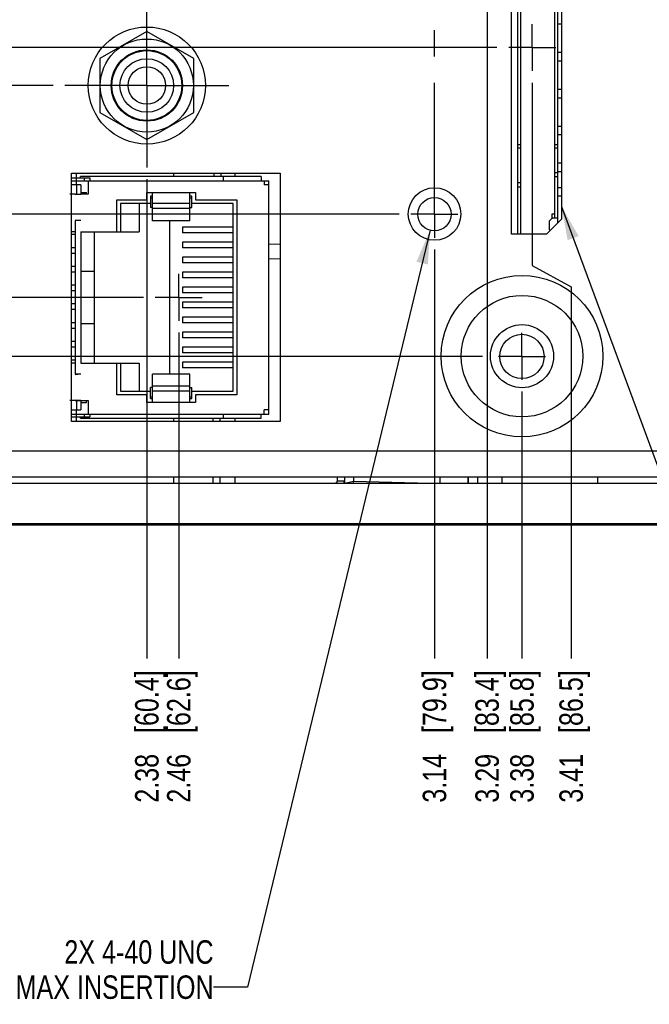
# Model space of a CAD drawing. Header units: inches. Extents: x 0 to 34, y 0 to 22.
# Tile 21 of 36: x 12.5 to 15.9, y 5.5 to 10.8. Entities that reach past the tile are written whole.
import ezdxf

# ---------------------------------------------------------------- set-up
doc = ezdxf.new("R2010")
doc.units = ezdxf.units.IN
doc.header["$LTSCALE"] = 1.87
doc.header["$MEASUREMENT"] = 0
doc.linetypes.add('CENTER', pattern=[0.6, 0.375, -0.075, 0.075, -0.075])
doc.layers.get('0').update_dxf_attribs({"linetype": 'CONTINUOUS'})
for name, color, linetype in [('02___PRT_ALL_AXES', 7, 'CONTINUOUS'), ('5_ALL_CURVES', 7, 'CONTINUOUS'), ('DEFAULT_1', 7, 'CENTER'), ('DETAIL', 7, 'CONTINUOUS'), ('DIMENSIONS', 7, 'CONTINUOUS')]:
    doc.layers.add(name, color=color, linetype=linetype)
doc.styles.get("Standard").update_dxf_attribs({"font": 'txt', "width": 0.8})
doc.dimstyles.new('DIMSTYLE_1', dxfattribs={"dimtxt": 0.125, "dimasz": 0.18, "dimexe": 0.125, "dimexo": 0.0625, "dimgap": 0.03125, "dimtad": 0, "dimtih": 1, "dimtoh": 1, "dimlfac": 0.5, "dimzin": 4, "dimdsep": 46, "dimtxsty": 'STANDARD', "dimblk": '_FILLED', "dimblk1": '_FILLED', "dimblk2": '_FILLED', "dimcen": 0.09, "dimazin": 1, "dimtp": 0.001, "dimtm": 0.001, "dimtfac": 1, "dimtofl": 0, "dimtmove": 0, "dimatfit": 3, "dimldrblk": '_FILLED', "dimfxl": 1, "dimtolj": 1, "dimtzin": 4, "dimarcsym": 0})
doc.dimstyles.new('DIMSTYLE_2', dxfattribs={"dimtxt": 0.125, "dimasz": 0.18, "dimexe": 0.125, "dimexo": 0.0625, "dimgap": 0.03125, "dimtad": 0, "dimtih": 1, "dimtoh": 1, "dimlfac": 0.5, "dimzin": 4, "dimdsep": 46, "dimtxsty": 'STANDARD', "dimblk": '_FILLED', "dimblk1": '_FILLED', "dimblk2": '_FILLED', "dimcen": 0.09, "dimazin": 1, "dimtfac": 1, "dimtofl": 0, "dimtmove": 0, "dimatfit": 3, "dimldrblk": '_FILLED', "dimfxl": 1, "dimtolj": 1, "dimtzin": 4, "dimarcsym": 0})
doc.dimstyles.get("Standard").update_dxf_attribs({"dimtxt": 0.125, "dimasz": 0.18, "dimexe": 0.125, "dimexo": 0.0625, "dimgap": 0.09, "dimtad": 0, "dimtih": 1, "dimtoh": 1, "dimzin": 4, "dimdsep": 46, "dimtxsty": 'STANDARD', "dimblk": '_FILLED', "dimblk1": '_FILLED', "dimblk2": '_FILLED', "dimcen": 0.09, "dimazin": 1, "dimtol": 1, "dimtp": 0.02, "dimtm": 0.02, "dimtfac": 1, "dimtofl": 0, "dimtmove": 0, "dimatfit": 3, "dimldrblk": '_FILLED', "dimfxl": 1, "dimtolj": 1, "dimtzin": 4, "dimarcsym": 0})

# ---------------------------------------------------------------- blocks, each defined once
blk = doc.blocks.new('*D4')
at = {"layer": 'DIMENSIONS', "color": 2, "linetype": 'CONTINUOUS'}
blk.add_line((13.3854, 9.1235), (13.3854, 7.3852), dxfattribs=at)
at = {"layer": 'DIMENSIONS', "color": 2, "linetype": 'CONTINUOUS', "insert": (13.3229, 7.3227), "char_height": 0.125, "width": 1.125, "attachment_point": 3, "rotation": 90, "line_spacing_factor": 0.9}
blk.add_mtext('2.46{\\ftxt.shx;\\W1.000000;\\H0.125000; }[62.6]', dxfattribs=at)
blk = doc.blocks.new('_FILLED')
at = {"color": 0, "linetype": 'BYBLOCK'}
blk.add_solid([(0, 0), (-1, 0.174), (-1, -0.174)], dxfattribs=at)
blk = doc.blocks.new('*D5')
at = {"layer": 'DIMENSIONS', "color": 2, "linetype": 'CONTINUOUS'}
blk.add_line((13.2154, 9.9417), (13.2154, 7.3852), dxfattribs=at)
at = {"layer": 'DIMENSIONS', "color": 2, "linetype": 'CONTINUOUS', "insert": (13.1529, 7.3227), "char_height": 0.125, "width": 1.125, "attachment_point": 3, "rotation": 90, "line_spacing_factor": 0.9}
blk.add_mtext('2.38{\\ftxt.shx;\\W1.000000;\\H0.125000; }[60.4]', dxfattribs=at)
blk = doc.blocks.new('*D6')
at = {"layer": 'DIMENSIONS', "color": 2, "linetype": 'CONTINUOUS'}
for p, q in [((15.269, 10.4561), (15.269, 9.4822)), ((15.269, 9.4822), (15.4764, 9.368)), ((15.4764, 9.368), (15.4764, 7.3852))]:
    blk.add_line(p, q, dxfattribs=at)
at = {"layer": 'DIMENSIONS', "color": 2, "linetype": 'CONTINUOUS', "insert": (15.4139, 7.3227), "char_height": 0.125, "width": 1.125, "attachment_point": 3, "rotation": 90, "line_spacing_factor": 0.9}
blk.add_mtext('3.41{\\ftxt.shx;\\W1.000000;\\H0.125000; }[86.5]', dxfattribs=at)
blk = doc.blocks.new('*D11')
at = {"layer": 'DIMENSIONS', "color": 2, "linetype": 'CONTINUOUS'}
blk.add_line((17.8082, 10.0263), (17.8082, 7.3852), dxfattribs=at)
at = {"layer": 'DIMENSIONS', "color": 2, "linetype": 'CONTINUOUS', "insert": (17.7457, 7.3227), "char_height": 0.125, "width": 1.225, "attachment_point": 3, "rotation": 90, "line_spacing_factor": 0.9}
blk.add_mtext('4.68{\\ftxt.shx;\\W1.000000;\\H0.125000; }[118.7]', dxfattribs=at)
blk = doc.blocks.new('*D12')
at = {"layer": 'DIMENSIONS', "color": 2, "linetype": 'CONTINUOUS'}
blk.add_line((20.9743, 10.4883), (20.9743, 7.3852), dxfattribs=at)
at = {"layer": 'DIMENSIONS', "color": 2, "linetype": 'CONTINUOUS', "insert": (20.9118, 7.3227), "char_height": 0.125, "width": 1.025, "attachment_point": 3, "rotation": 90, "line_spacing_factor": 0.9}
blk.add_mtext('6.26{\\ftxt.shx;\\W1.000000;\\H0.125000; }[159]', dxfattribs=at)
blk = doc.blocks.new('*D14')
at = {"layer": 'DIMENSIONS', "color": 2, "linetype": 'CONTINUOUS'}
blk.add_line((10.5325, 8.0728), (7.6467, 8.0728), dxfattribs=at)
at = {"layer": 'DIMENSIONS', "color": 2, "linetype": 'CONTINUOUS', "insert": (7.5842, 8.1353), "char_height": 0.125, "width": 0.725, "attachment_point": 3, "line_spacing_factor": 0.9}
blk.add_mtext('.00{\\ftxt.shx;\\W1.000000;\\H0.125000; }[0]', dxfattribs=at)
blk = doc.blocks.new('*D17')
at = {"layer": 'DIMENSIONS', "color": 2, "linetype": 'CONTINUOUS'}
blk.add_line((13.1977, 9.3112), (7.6467, 9.3112), dxfattribs=at)
at = {"layer": 'DIMENSIONS', "color": 2, "linetype": 'CONTINUOUS', "insert": (7.5842, 9.3737), "char_height": 0.125, "width": 1.025, "attachment_point": 3, "line_spacing_factor": 0.9}
blk.add_mtext('.62{\\ftxt.shx;\\W1.000000;\\H0.125000; }[15.7]', dxfattribs=at)
blk = doc.blocks.new('*D19')
at = {"layer": 'DIMENSIONS', "color": 2, "linetype": 'CONTINUOUS'}
blk.add_line((12.7159, 10.4412), (7.6467, 10.4412), dxfattribs=at)
at = {"layer": 'DIMENSIONS', "color": 2, "linetype": 'CONTINUOUS', "insert": (7.5842, 10.5037), "char_height": 0.125, "width": 1.125, "attachment_point": 3, "line_spacing_factor": 0.9}
blk.add_mtext('1.18{\\ftxt.shx;\\W1.000000;\\H0.125000; }[30.1]', dxfattribs=at)
blk = doc.blocks.new('*D20')
at = {"layer": 'DIMENSIONS', "color": 2, "linetype": 'CONTINUOUS'}
blk.add_line((15.0813, 10.6438), (7.6467, 10.6438), dxfattribs=at)
at = {"layer": 'DIMENSIONS', "color": 2, "linetype": 'CONTINUOUS', "insert": (7.5842, 10.7063), "char_height": 0.125, "width": 1.125, "attachment_point": 3, "line_spacing_factor": 0.9}
blk.add_mtext('1.29{\\ftxt.shx;\\W1.000000;\\H0.125000; }[32.7]', dxfattribs=at)
blk = doc.blocks.new('*D21')
at = {"layer": 'DIMENSIONS', "color": 2, "linetype": 'CONTINUOUS'}
blk.add_line((12.9927, 11.268), (7.6467, 11.268), dxfattribs=at)
at = {"layer": 'DIMENSIONS', "color": 2, "linetype": 'CONTINUOUS', "insert": (7.5842, 11.3305), "char_height": 0.125, "width": 1.125, "attachment_point": 3, "line_spacing_factor": 0.9}
blk.add_mtext('1.60{\\ftxt.shx;\\W1.000000;\\H0.125000; }[40.6]', dxfattribs=at)
blk = doc.blocks.new('*D23')
at = {"layer": 'DIMENSIONS', "color": 2, "linetype": 'CONTINUOUS'}
blk.add_line((13.2409, 12.6112), (7.6467, 12.6112), dxfattribs=at)
at = {"layer": 'DIMENSIONS', "color": 2, "linetype": 'CONTINUOUS', "insert": (7.5842, 12.6737), "char_height": 0.125, "width": 1.125, "attachment_point": 3, "line_spacing_factor": 0.9}
blk.add_mtext('2.27{\\ftxt.shx;\\W1.000000;\\H0.125000; }[57.6]', dxfattribs=at)
blk = doc.blocks.new('*D24')
at = {"layer": 'DIMENSIONS', "color": 2, "linetype": 'CONTINUOUS'}
blk.add_line((13.2409, 13.7112), (7.6467, 13.7112), dxfattribs=at)
at = {"layer": 'DIMENSIONS', "color": 2, "linetype": 'CONTINUOUS', "insert": (7.5842, 13.7737), "char_height": 0.125, "width": 1.125, "attachment_point": 3, "line_spacing_factor": 0.9}
blk.add_mtext('2.82{\\ftxt.shx;\\W1.000000;\\H0.125000; }[71.6]', dxfattribs=at)
blk = doc.blocks.new('*D25')
at = {"layer": 'DIMENSIONS', "color": 2, "linetype": 'CONTINUOUS'}
for p, q in [((14.4115, 13.4448), (14.2211, 13.2743)), ((15.0556, 13.4448), (14.4115, 13.4448)), ((14.2211, 13.2743), (7.6467, 13.2743))]:
    blk.add_line(p, q, dxfattribs=at)
at = {"layer": 'DIMENSIONS', "color": 2, "linetype": 'CONTINUOUS', "insert": (7.5842, 13.3368), "char_height": 0.125, "width": 1.125, "attachment_point": 3, "line_spacing_factor": 0.9}
blk.add_mtext('2.69{\\ftxt.shx;\\W1.000000;\\H0.125000; }[68.2]', dxfattribs=at)
blk = doc.blocks.new('*D28')
at = {"layer": 'DIMENSIONS', "color": 2, "linetype": 'CONTINUOUS'}
for p, q in [((7.968, 8.9962), (7.8614, 8.8889)), ((15.0041, 8.9962), (7.968, 8.9962)), ((7.8614, 8.8889), (7.6467, 8.8889))]:
    blk.add_line(p, q, dxfattribs=at)
at = {"layer": 'DIMENSIONS', "color": 2, "linetype": 'CONTINUOUS', "insert": (7.5842, 8.9514), "char_height": 0.125, "width": 1.025, "attachment_point": 3, "line_spacing_factor": 0.9}
blk.add_mtext('.46{\\ftxt.shx;\\W1.000000;\\H0.125000; }[11.7]', dxfattribs=at)
blk = doc.blocks.new('*D30')
at = {"layer": 'DIMENSIONS', "color": 2, "linetype": 'CONTINUOUS'}
blk.add_line((14.8409, 12.0978), (7.6467, 12.0978), dxfattribs=at)
at = {"layer": 'DIMENSIONS', "color": 2, "linetype": 'CONTINUOUS', "insert": (7.5842, 12.1603), "char_height": 0.125, "width": 1.125, "attachment_point": 3, "line_spacing_factor": 0.9}
blk.add_mtext('2.01{\\ftxt.shx;\\W1.000000;\\H0.125000; }[51.1]', dxfattribs=at)
blk = doc.blocks.new('*D31')
at = {"layer": 'DIMENSIONS', "color": 2, "linetype": 'CONTINUOUS'}
blk.add_line((19.9182, 10.0263), (19.9182, 7.3852), dxfattribs=at)
at = {"layer": 'DIMENSIONS', "color": 2, "linetype": 'CONTINUOUS', "insert": (19.8557, 7.3227), "char_height": 0.125, "width": 1.225, "attachment_point": 3, "rotation": 90, "line_spacing_factor": 0.9}
blk.add_mtext('5.73{\\ftxt.shx;\\W1.000000;\\H0.125000; }[145.5]', dxfattribs=at)
blk = doc.blocks.new('*D32')
at = {"layer": 'DIMENSIONS', "color": 2, "linetype": 'CONTINUOUS'}
blk.add_line((22.0282, 10.0263), (22.0282, 7.3852), dxfattribs=at)
at = {"layer": 'DIMENSIONS', "color": 2, "linetype": 'CONTINUOUS', "insert": (21.9657, 7.3227), "char_height": 0.125, "width": 1.225, "attachment_point": 3, "rotation": 90, "line_spacing_factor": 0.9}
blk.add_mtext('6.79{\\ftxt.shx;\\W1.000000;\\H0.125000; }[172.3]', dxfattribs=at)
blk = doc.blocks.new('*D33')
at = {"layer": 'DIMENSIONS', "color": 2, "linetype": 'CONTINUOUS'}
blk.add_line((24.1382, 10.0263), (24.1382, 7.3852), dxfattribs=at)
at = {"layer": 'DIMENSIONS', "color": 2, "linetype": 'CONTINUOUS', "insert": (24.0757, 7.3227), "char_height": 0.125, "width": 1.225, "attachment_point": 3, "rotation": 90, "line_spacing_factor": 0.9}
blk.add_mtext('7.84{\\ftxt.shx;\\W1.000000;\\H0.125000; }[199.1]', dxfattribs=at)
blk = doc.blocks.new('*D34')
at = {"layer": 'DIMENSIONS', "color": 2, "linetype": 'CONTINUOUS'}
blk.add_line((15.0286, 11.9101), (15.0286, 7.3852), dxfattribs=at)
at = {"layer": 'DIMENSIONS', "color": 2, "linetype": 'CONTINUOUS', "insert": (14.9661, 7.3227), "char_height": 0.125, "width": 1.125, "attachment_point": 3, "rotation": 90, "line_spacing_factor": 0.9}
blk.add_mtext('3.29{\\ftxt.shx;\\W1.000000;\\H0.125000; }[83.4]', dxfattribs=at)
blk = doc.blocks.new('*D35')
at = {"layer": 'DIMENSIONS', "color": 2, "linetype": 'CONTINUOUS'}
blk.add_line((15.2143, 8.8085), (15.2143, 7.3852), dxfattribs=at)
at = {"layer": 'DIMENSIONS', "color": 2, "linetype": 'CONTINUOUS', "insert": (15.1518, 7.3227), "char_height": 0.125, "width": 1.125, "attachment_point": 3, "rotation": 90, "line_spacing_factor": 0.9}
blk.add_mtext('3.38{\\ftxt.shx;\\W1.000000;\\H0.125000; }[85.8]', dxfattribs=at)
blk = doc.blocks.new('*D41')
at = {"layer": 'DIMENSIONS', "color": 2, "linetype": 'CONTINUOUS'}
blk.add_line((14.7481, 9.5671), (14.7481, 7.3852), dxfattribs=at)
at = {"layer": 'DIMENSIONS', "color": 2, "linetype": 'CONTINUOUS', "insert": (14.6856, 7.3227), "char_height": 0.125, "width": 1.125, "attachment_point": 3, "rotation": 90, "line_spacing_factor": 0.9}
blk.add_mtext('3.14{\\ftxt.shx;\\W1.000000;\\H0.125000; }[79.9]', dxfattribs=at)
blk = doc.blocks.new('*D42')
at = {"layer": 'DIMENSIONS', "color": 2, "linetype": 'CONTINUOUS'}
blk.add_line((14.5604, 9.7548), (7.6467, 9.7548), dxfattribs=at)
at = {"layer": 'DIMENSIONS', "color": 2, "linetype": 'CONTINUOUS', "insert": (7.5842, 9.8173), "char_height": 0.125, "width": 1.025, "attachment_point": 3, "line_spacing_factor": 0.9}
blk.add_mtext('.84{\\ftxt.shx;\\W1.000000;\\H0.125000; }[21.4]', dxfattribs=at)
blk = doc.blocks.new('*D43')
at = {"layer": 'DIMENSIONS', "color": 2, "linetype": 'CONTINUOUS'}
for p, q in [((7.9043, 11.5048), (7.7824, 11.444)), ((14.4717, 11.5048), (7.9043, 11.5048)), ((7.7824, 11.444), (7.6467, 11.444))]:
    blk.add_line(p, q, dxfattribs=at)
at = {"layer": 'DIMENSIONS', "color": 2, "linetype": 'CONTINUOUS', "insert": (7.5842, 11.5065), "char_height": 0.125, "width": 1.125, "attachment_point": 3, "line_spacing_factor": 0.9}
blk.add_mtext('1.72{\\ftxt.shx;\\W1.000000;\\H0.125000; }[43.6]', dxfattribs=at)

msp = doc.modelspace()

# ---------------------------------------------------------------- linework, layer by layer
at = {"color": 6, "linetype": 'CONTINUOUS'}
for p, q in [((15.1923, 9.6478), (15.1923, 11.6398)), ((15.208, 9.6478), (15.208, 11.6398)), ((15.4049, 9.708), (15.4049, 11.5796)), ((15.3891, 9.7347), (15.3891, 11.5457)), ((15.4247, 10.7682), (15.4049, 10.7682)), ((15.4049, 10.6186), (15.4247, 10.6186)), ((15.4247, 10.5713), (15.4049, 10.5713)), ((15.4049, 10.4217), (15.4247, 10.4217)), ((15.4247, 10.3745), (15.4049, 10.3745)), ((15.4049, 10.2249), (15.4247, 10.2249)), ((15.4247, 10.1776), (15.4049, 10.1776)), ((15.1923, 10.1268), (15.208, 10.1268)), ((15.208, 10.1071), (15.1923, 10.1071)), ((15.3891, 10.1271), (15.4049, 10.1271)), ((15.4049, 10.1075), (15.3891, 10.1075)), ((15.4049, 10.028), (15.4247, 10.028)), ((15.4247, 9.9808), (15.4049, 9.9808)), ((15.4049, 9.9753), (15.3891, 9.9753)), ((15.3891, 9.9557), (15.4049, 9.9557)), ((15.208, 9.9214), (15.1923, 9.9214)), ((15.1923, 9.9017), (15.208, 9.9017)), ((15.4049, 9.8981), (15.4247, 9.8981)), ((15.4247, 9.8509), (15.4049, 9.8509)), ((15.3616, 9.719), (15.3773, 9.7347)), ((15.3616, 9.6717), (15.3616, 9.719)), ((15.3891, 9.7544), (15.3734, 9.7544)), ((15.3734, 9.7544), (15.3734, 9.7308)), ((15.3773, 9.7347), (15.4049, 9.7347)), ((15.3651, 9.6682), (15.3616, 9.6717))]:
    msp.add_line(p, q, dxfattribs=at)
at = {"color": 3, "linetype": 'CONTINUOUS'}
for p, q in [((15.4247, 11.5598), (15.4247, 9.7278)), ((12.8147, 8.6498), (12.8147, 9.9738)), ((12.8147, 9.9738), (13.9267, 9.9738)), ((13.9267, 9.9738), (13.9267, 8.6498)), ((15.4247, 9.7278), (15.3447, 9.6478)), ((15.3447, 9.6478), (15.1587, 9.6478)), ((13.9267, 8.6498), (12.8147, 8.6498)), ((15.6166, 8.3518), (15.6166, 8.3434)), ((15.6166, 8.3434), (15.6166, 8.3188))]:
    msp.add_line(p, q, dxfattribs=at)
at = {"color": 7, "linetype": 'CONTINUOUS'}
for p, q in [((13.2154, 10.7299), (12.9654, 10.5855)), ((13.4654, 10.5855), (13.2154, 10.7299)), ((12.9654, 10.5855), (12.9654, 10.2968)), ((13.4654, 10.2968), (13.4654, 10.5855)), ((12.9654, 10.2968), (13.2154, 10.1525)), ((13.2154, 10.1525), (13.4654, 10.2968)), ((12.8147, 9.9482), (12.9114, 9.9482)), ((12.8147, 9.9332), (13.8654, 9.9332)), ((12.8414, 9.9112), (12.8414, 9.9332)), ((12.8614, 9.9482), (12.8614, 9.9552)), ((13.8254, 9.9552), (12.8614, 9.9552)), ((12.8834, 9.9332), (12.8834, 9.9482)), ((12.9034, 9.9332), (12.9034, 9.8612)), ((12.9114, 9.9482), (12.9114, 9.9332)), ((13.357, 9.9738), (13.357, 9.9552)), ((13.6243, 9.9332), (13.6243, 9.9552)), ((13.6837, 9.9738), (13.6837, 9.9552)), ((13.8254, 9.9552), (13.8254, 9.9332)), ((13.8414, 9.9332), (13.8414, 9.9112)), ((13.8654, 8.6892), (13.8654, 9.9332)), ((12.8634, 9.9112), (12.8147, 9.9112)), ((12.8634, 9.9112), (12.8634, 9.8612)), ((13.8654, 9.9112), (13.8414, 9.9112)), ((12.8334, 9.8612), (12.8147, 9.8612)), ((12.8634, 9.8612), (12.8334, 9.8585)), ((12.8634, 9.8712), (12.8934, 9.8712)), ((12.9034, 9.8612), (12.8634, 9.8612)), ((12.8934, 9.8612), (12.8934, 9.8712)), ((13.0554, 9.6612), (13.0554, 9.8312)), ((13.0554, 9.8312), (13.2154, 9.8312)), ((13.2154, 9.8312), (13.2154, 9.8712)), ((13.2154, 9.8712), (13.4754, 9.8712)), ((13.2354, 9.8512), (13.2354, 9.7912)), ((13.2454, 9.8512), (13.2354, 9.8512)), ((13.2454, 9.8412), (13.2354, 9.8412)), ((13.2454, 9.7202), (13.2454, 9.8712)), ((13.4454, 9.7202), (13.4454, 9.8712)), ((13.4554, 9.8512), (13.4454, 9.8512)), ((13.4554, 9.8412), (13.4454, 9.8412)), ((13.4554, 9.7912), (13.4554, 9.8512)), ((13.4754, 9.8712), (13.4754, 9.8312)), ((13.4754, 9.8312), (13.6954, 9.8312)), ((13.6954, 9.8312), (13.6954, 8.7912)), ((13.0754, 9.8112), (13.0754, 9.6612)), ((13.2354, 9.8112), (13.0754, 9.8112)), ((13.1754, 9.8112), (13.1754, 9.6612)), ((13.2454, 9.7912), (13.2354, 9.7912)), ((13.4454, 9.8112), (13.2454, 9.8112)), ((13.4454, 9.7852), (13.2454, 9.7852)), ((13.4454, 9.7912), (13.4554, 9.7912)), ((13.6754, 9.8112), (13.4554, 9.8112)), ((13.6754, 8.8112), (13.6754, 9.8112)), ((12.8634, 9.7212), (12.8334, 9.7239)), ((12.8334, 9.7212), (12.8334, 8.9012)), ((12.8634, 9.7212), (12.8334, 9.7212)), ((13.4454, 9.7202), (13.2454, 9.7202)), ((13.3354, 9.7202), (13.3354, 8.9021)), ((13.4054, 9.6862), (13.4054, 9.6562)), ((13.6754, 9.6862), (13.4054, 9.6862)), ((12.8334, 9.6612), (12.8147, 9.6612)), ((12.8334, 9.6462), (12.8147, 9.6462)), ((12.8634, 9.6612), (12.8634, 8.9612)), ((12.8634, 9.6612), (13.1754, 9.6612)), ((12.9354, 9.6612), (12.9354, 8.9612)), ((13.6754, 9.6562), (13.4054, 9.6562)), ((12.8334, 9.5762), (12.8147, 9.5762)), ((13.4054, 9.6062), (13.4054, 9.5762)), ((13.6754, 9.6062), (13.4054, 9.6062)), ((13.6754, 9.5762), (13.4054, 9.5762)), ((13.9267, 9.5949), (13.8654, 9.5934)), ((12.8334, 9.5462), (12.8147, 9.5462)), ((13.4054, 9.5262), (13.4054, 9.4962)), ((13.6754, 9.5262), (13.4054, 9.5262)), ((13.9267, 9.5168), (13.8654, 9.5153)), ((12.8334, 9.4762), (12.8147, 9.4762)), ((13.6754, 9.4962), (13.4054, 9.4962)), ((12.8334, 9.4462), (12.8147, 9.4462)), ((12.8634, 9.4512), (12.9354, 9.4512)), ((13.4054, 9.4462), (13.4054, 9.4162)), ((13.6754, 9.4462), (13.4054, 9.4462)), ((13.6754, 9.4162), (13.4054, 9.4162)), ((12.8334, 9.3762), (12.8147, 9.3762)), ((13.4054, 9.3662), (13.4054, 9.3362)), ((13.6754, 9.3662), (13.4054, 9.3662)), ((12.8334, 9.3462), (12.8147, 9.3462)), ((13.6754, 9.3362), (13.4054, 9.3362)), ((12.8334, 9.2762), (12.8147, 9.2762)), ((12.8334, 9.2462), (12.8147, 9.2462)), ((13.4054, 9.2862), (13.4054, 9.2562)), ((13.6754, 9.2862), (13.4054, 9.2862)), ((13.6754, 9.2562), (13.4054, 9.2562)), ((13.4054, 9.2062), (13.4054, 9.1762)), ((13.6754, 9.2062), (13.4054, 9.2062)), ((12.8334, 9.1762), (12.8147, 9.1762)), ((12.8334, 9.1462), (12.8147, 9.1462)), ((12.8634, 9.1712), (12.9354, 9.1712)), ((13.6754, 9.1762), (13.4054, 9.1762)), ((13.4054, 9.1262), (13.4054, 9.0962)), ((13.6754, 9.1262), (13.4054, 9.1262)), ((13.6754, 9.0962), (13.4054, 9.0962)), ((12.8334, 9.0762), (12.8147, 9.0762)), ((12.8334, 9.0462), (12.8147, 9.0462)), ((13.4054, 9.0462), (13.4054, 9.0162)), ((13.6754, 9.0462), (13.4054, 9.0462)), ((13.6754, 9.0162), (13.4054, 9.0162)), ((12.8334, 8.9762), (12.8147, 8.9762)), ((12.8334, 8.9612), (12.8147, 8.9612)), ((12.8634, 8.9612), (13.1754, 8.9612)), ((13.0554, 8.7912), (13.0554, 8.9612)), ((13.0754, 8.9612), (13.0754, 8.8112)), ((13.1754, 8.9612), (13.1754, 8.8112)), ((13.4054, 8.9662), (13.4054, 8.9362)), ((13.6754, 8.9662), (13.4054, 8.9662)), ((13.6754, 8.9362), (13.4054, 8.9362)), ((12.8634, 8.9012), (12.8334, 8.9012)), ((12.8634, 8.9012), (12.8334, 8.8985)), ((13.2454, 8.7512), (13.2454, 8.9021)), ((13.4454, 8.9021), (13.2454, 8.9021)), ((13.4454, 8.7512), (13.4454, 8.9021)), ((13.2354, 8.7712), (13.2354, 8.8312)), ((13.2454, 8.8312), (13.2354, 8.8312)), ((13.4454, 8.8372), (13.2454, 8.8372)), ((13.4454, 8.8312), (13.4554, 8.8312)), ((13.4554, 8.7712), (13.4554, 8.8312)), ((13.2154, 8.7912), (13.0554, 8.7912)), ((13.0754, 8.8112), (13.2354, 8.8112)), ((13.2154, 8.7512), (13.2154, 8.7912)), ((13.2354, 8.7812), (13.2454, 8.7812)), ((13.2354, 8.7712), (13.2454, 8.7712)), ((13.4454, 8.8112), (13.2454, 8.8112)), ((13.4454, 8.7812), (13.4554, 8.7812)), ((13.4454, 8.7712), (13.4554, 8.7712)), ((13.4554, 8.8112), (13.6754, 8.8112)), ((13.4754, 8.7912), (13.4754, 8.7512)), ((13.6954, 8.7912), (13.4754, 8.7912)), ((12.8334, 8.7612), (12.8147, 8.7612)), ((12.8634, 8.7612), (12.8334, 8.7639)), ((12.8634, 8.7612), (12.8634, 8.7112)), ((12.8634, 8.7612), (12.9034, 8.7612)), ((12.8634, 8.7512), (12.8934, 8.7512)), ((12.8934, 8.7512), (12.8934, 8.7612)), ((12.9034, 8.7612), (12.9034, 8.6892)), ((13.4754, 8.7512), (13.2154, 8.7512)), ((12.8147, 8.7112), (12.8634, 8.7112)), ((12.8147, 8.6892), (13.8654, 8.6892)), ((12.8147, 8.6742), (12.9114, 8.6742)), ((12.8414, 8.6892), (12.8414, 8.7112)), ((12.8614, 8.6672), (12.8614, 8.6742)), ((12.8614, 8.6672), (13.8254, 8.6672)), ((12.8834, 8.6742), (12.8834, 8.6892)), ((12.9114, 8.6892), (12.9114, 8.6742)), ((13.357, 8.6672), (13.357, 8.6498)), ((13.5686, 8.6498), (13.5686, 8.6672)), ((13.607, 8.6498), (13.607, 8.6672)), ((13.6243, 8.6672), (13.6243, 8.6892)), ((13.6836, 8.6672), (13.6836, 8.6498)), ((13.8254, 8.6672), (13.8254, 8.6892)), ((13.8414, 8.6892), (13.8414, 8.7112)), ((13.8654, 8.7112), (13.8414, 8.7112)), ((13.357, 8.3518), (13.357, 8.3188)), ((13.5686, 8.3188), (13.5686, 8.3518)), ((13.607, 8.3188), (13.607, 8.3518)), ((13.6836, 8.3518), (13.6836, 8.3188)), ((14.2299, 8.3518), (14.2299, 8.3319)), ((14.2682, 8.3518), (14.2682, 8.3319)), ((14.3167, 8.3518), (14.3167, 8.3295)), ((14.7759, 8.3518), (14.7759, 8.3188)), ((14.978, 8.3518), (14.978, 8.3188)), ((15.1093, 8.3188), (15.1093, 8.3518)), ((16.3186, 8.3188), (10.6586, 8.3188)), ((14.2195, 8.3213), (14.123, 8.3188)), ((14.2196, 8.3187), (14.2195, 8.3213)), ((14.2682, 8.3319), (14.2299, 8.3319)), ((14.268, 8.3306), (14.268, 8.3191)), ((14.3167, 8.3295), (14.2683, 8.3192)), ((14.3142, 8.3188), (14.3167, 8.3295)), ((14.7258, 8.3188), (14.3167, 8.3295)), ((10.6499, 8.0976), (16.372, 8.0976)), ((16.3186, 8.1028), (10.6586, 8.1028))]:
    msp.add_line(p, q, dxfattribs=at)
at = {"color": 40, "linetype": 'CONTINUOUS'}
for p, q in [((12.8147, 9.8612), (12.805, 9.8612)), ((12.8334, 9.8612), (12.8634, 9.8612)), ((12.8147, 8.7612), (12.805, 8.7612)), ((12.8334, 8.7612), (12.8634, 8.7612))]:
    msp.add_line(p, q, dxfattribs=at)
at = {"color": 7, "linetype": 'CONTINUOUS'}
for centre, radius in [((13.2154, 10.4412), 0.312), ((13.2154, 10.4412), 0.248), ((13.2154, 10.4412), 0.19), ((13.2154, 10.4412), 0.186), ((13.2154, 10.4412), 0.143), ((13.2154, 10.4412), 0.1), ((15.2143, 8.9962), 0.1181)]:
    msp.add_circle(centre, radius, dxfattribs=at)
at = {"color": 3, "linetype": 'CONTINUOUS'}
for radius in [0.4308, 0.3239, 0.168]:
    msp.add_circle((15.2147, 8.9978), radius, dxfattribs=at)
at = {"color": 7, "linetype": 'CONTINUOUS'}
for centre, radius, start, end in [((14.4702, 10.0667), 0.9036, 185.8996, 187.0875), ((15.3078, 10.1031), 1.7036, 184.3515, 184.9794), ((14.2193, 8.3319), 0.0106, 271.5124, 359.9876), ((14.2182, 8.3319), 0.05, 344.6839, 360)]:
    msp.add_arc(centre, radius, start, end, dxfattribs=at)
at = {"layer": '02___PRT_ALL_AXES', "color": 3, "linetype": 'CONTINUOUS'}
for p, q in [((15.1587, 9.6478), (15.1587, 11.6398)), ((16.0228, 8.4918), (10.2213, 8.4918)), ((16.0899, 8.3518), (10.2213, 8.3518))]:
    msp.add_line(p, q, dxfattribs=at)
at = {"layer": '02___PRT_ALL_AXES', "color": 7, "linetype": 'CENTER'}
for p, q in [((15.269, 10.6438), (15.269, 10.769)), ((15.269, 10.6438), (15.1438, 10.6438)), ((15.269, 10.6438), (15.269, 10.5186)), ((15.269, 10.6438), (15.3942, 10.6438)), ((15.2143, 8.9962), (15.2143, 9.1214)), ((15.2143, 8.9962), (15.0891, 8.9962)), ((15.2143, 8.9962), (15.3395, 8.9962)), ((15.2143, 8.9962), (15.2143, 8.871))]:
    msp.add_line(p, q, dxfattribs=at)
at = {"layer": '02___PRT_ALL_AXES', "color": 7, "linetype": 'CONTINUOUS'}
for p, q in [((14.9274, 8.3188), (14.9274, 8.3518)), ((14.9293, 8.3188), (14.9293, 8.3518))]:
    msp.add_line(p, q, dxfattribs=at)
at = {"layer": '02___PRT_ALL_AXES', "color": 3, "linetype": 'CONTINUOUS'}
msp.add_circle((14.7487, 9.7558), 0.14, dxfattribs=at)
at = {"layer": '02___PRT_ALL_AXES', "color": 7, "linetype": 'CONTINUOUS'}
msp.add_circle((14.7482, 9.7548), 0.089, dxfattribs=at)
at = {"layer": '5_ALL_CURVES', "color": 40, "linetype": 'CONTINUOUS'}
for p, q in [((12.8414, 9.9332), (12.8414, 9.9738)), ((12.8414, 9.9112), (12.8414, 9.8592)), ((12.8414, 8.7632), (12.8414, 8.7112)), ((12.8414, 8.6498), (12.8414, 8.6892))]:
    msp.add_line(p, q, dxfattribs=at)
at = {"layer": 'DEFAULT_1', "color": 7, "linetype": 'CENTER'}
for p, q in [((14.7481, 9.7548), (14.7481, 11.3158)), ((13.2154, 10.4412), (13.2154, 10.8549)), ((12.8018, 10.4412), (12.7784, 10.4412)), ((13.2154, 10.4412), (12.8018, 10.4412)), ((13.2154, 10.4412), (13.2154, 10.0042)), ((13.2154, 10.4412), (13.6524, 10.4412)), ((14.7481, 9.7548), (14.6229, 9.7548)), ((14.7481, 9.7548), (14.7481, 9.6296)), ((14.7481, 9.7548), (14.8733, 9.7548)), ((13.3854, 9.3112), (13.3854, 9.4364)), ((13.3854, 9.3112), (13.2602, 9.3112)), ((13.3854, 9.3112), (13.3854, 9.186)), ((13.3854, 9.3112), (13.5106, 9.3112))]:
    msp.add_line(p, q, dxfattribs=at)

# ---------------------------------------------------------------- texts
at = {"layer": 'DETAIL', "color": 2, "linetype": 'CONTINUOUS', "insert": (13.5711, 5.8828), "char_height": 0.125, "width": 2.3, "attachment_point": 3, "line_spacing_factor": 0.9}
msp.add_mtext('2X 4-40 UNC\\P.25 [6.4] MAX INSERTION', dxfattribs=at)

# ---------------------------------------------------------------- dimensions: what is measured, and where the dimension line sits
at = {"layer": 'DIMENSIONS', "color": 2, "linetype": 'CONTINUOUS'}
for feature_location, offset, dtype, origin, dimstyle, picture, middle in [((13.2409, 13.7112), (-5.5942, 0), 0, (13.3034, 8.0728), 'DIMSTYLE_1', '*D24', (7.0217, 13.7112)), ((15.0556, 13.4448), (-7.409, -0.1705), 0, (15.1181, 8.0728), 'DIMSTYLE_1', '*D25', (7.0217, 13.2743)), ((13.2409, 12.6112), (-5.5942, 0), 0, (13.3034, 8.0728), 'DIMSTYLE_1', '*D23', (7.0217, 12.6112)), ((14.8409, 12.0978), (-7.1942, 0), 0, (14.9034, 8.0728), 'DIMSTYLE_1', '*D30', (7.0217, 12.0978)), ((15.0286, 11.9101), (0, -4.5249), 1, (8.4582, 11.9726), 'DIMSTYLE_1', '*D34', (15.0286, 6.7602)), ((14.4717, 11.5048), (-6.825, -0.0608), 0, (14.5342, 8.0728), 'DIMSTYLE_1', '*D43', (7.0217, 11.444)), ((12.9927, 11.268), (-5.346, 0), 0, (13.0552, 8.0728), 'DIMSTYLE_1', '*D21', (7.0217, 11.268)), ((15.0813, 10.6438), (-7.4346, 0), 0, (15.1438, 8.0728), 'DIMSTYLE_1', '*D20', (7.0217, 10.6438)), ((12.7159, 10.4412), (-5.0692, 0), 0, (12.7784, 8.0728), 'DIMSTYLE_1', '*D19', (7.0217, 10.4412)), ((20.9743, 10.4883), (0, -3.1031), 1, (8.4582, 10.5508), 'DIMSTYLE_1', '*D12', (20.9743, 6.8102)), ((15.269, 10.4561), (0.2074, -3.0709), 1, (8.4582, 10.5186), 'DIMSTYLE_1', '*D6', (15.4764, 6.7602)), ((17.80824, 10.02628), (0, -2.64108), 1, (8.4582, 10.08878), 'DIMSTYLE_1', '*D11', (17.80824, 6.7102)), ((19.9182, 10.0263), (0, -2.6411), 1, (8.4582, 10.0888), 'DIMSTYLE_1', '*D31', (19.9182, 6.7102)), ((22.02824, 10.02628), (0, -2.64108), 1, (8.4582, 10.08878), 'DIMSTYLE_1', '*D32', (22.02824, 6.7102)), ((24.1382, 10.0263), (0, -2.6411), 1, (8.4582, 10.0888), 'DIMSTYLE_1', '*D33', (24.1382, 6.7102)), ((13.2154, 9.9417), (0, -2.5565), 1, (8.4582, 10.0042), 'DIMSTYLE_1', '*D5', (13.2154, 6.7602)), ((14.5604, 9.7548), (-6.9138, 0), 0, (14.6229, 8.0728), 'DIMSTYLE_1', '*D42', (7.0717, 9.7548)), ((14.7481, 9.5671), (0, -2.1819), 1, (8.4582, 9.6296), 'DIMSTYLE_1', '*D41', (14.7481, 6.7602)), ((13.1977, 9.3112), (-5.551, 0), 0, (13.2602, 8.0728), 'DIMSTYLE_1', '*D17', (7.0717, 9.3112)), ((13.3854, 9.1235), (0, -1.7383), 1, (8.4582, 9.186), 'DIMSTYLE_1', '*D4', (13.3854, 6.7602)), ((15.0041, 8.9962), (-7.3574, -0.1073), 0, (15.2143, 8.0728), 'DIMSTYLE_1', '*D28', (7.0717, 8.8889)), ((15.2143, 8.8085), (0, -1.4233), 1, (8.4582, 8.871), 'DIMSTYLE_1', '*D35', (15.2143, 6.7602)), ((10.5324586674, 8.0727851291), (-2.8857770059, 0), 0, (25.4162819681, 8.0727851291), 'DIMSTYLE_2', '*D14', (7.2216816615, 8.0727851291))]:
    dim = msp.add_ordinate_dim(feature_location=feature_location, offset=offset, dtype=dtype, origin=origin, dimstyle=dimstyle, dxfattribs=at)
    dim.commit()
    dim.dimension.update_dxf_attribs({"geometry": picture, "text_midpoint": middle})

# ---------------------------------------------------------------- leaders
at = {"layer": 'DETAIL', "color": 2, "linetype": 'CONTINUOUS'}
for points in [[(15.4247, 9.796), (16.8937, 5.8227), (17.0737, 5.8227)], [(14.7246, 9.669), (13.7511, 5.6328), (13.5711, 5.6328)]]:
    msp.add_leader(points, dimstyle='STANDARD', override={"dimtad": 0}, dxfattribs=at)

doc.saveas('drawing.dxf')
